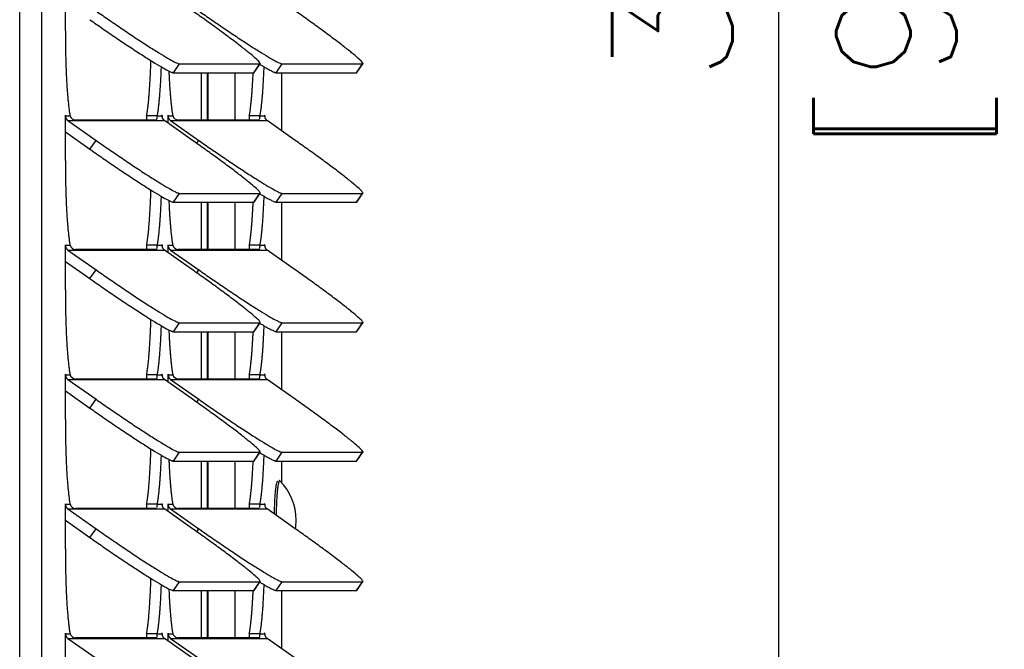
# Model space of a CAD drawing. Header units: inches. Extents: x -1 to 108, y 3 to 86.
# Tile 6 of 17: x 36.14 to 41.47, y 54 to 57.41. Entities that reach past the tile are written whole.
import ezdxf

# ---------------------------------------------------------------- set-up
doc = ezdxf.new("R2010")
doc.units = ezdxf.units.IN
doc.header["$LTSCALE"] = 12
doc.header["$MEASUREMENT"] = 0
doc.header["$PDSIZE"] = -1
doc.linetypes.add('SLD-Solid', pattern=[0])
doc.layers.add('DIMENSIONS', color=140, linetype='SLD-Solid', lineweight=25)
doc.layers.add('DIMENSIONS @ 1', color=140, linetype='SLD-Solid', lineweight=25)
doc.styles.add('ROMANS', font='romans.shx')
doc.dimstyles.new('FSTD1', dxfattribs={"dimtxt": 0.65, "dimasz": 0.7, "dimexe": 0.5, "dimexo": 0.5, "dimgap": 0.25, "dimtad": 1, "dimzin": 9, "dimdsep": 46, "dimtxsty": 'ROMANS', "dimcen": 0, "dimadec": 0, "dimazin": 0, "dimtfac": 1, "dimtmove": 0, "dimatfit": 3, "dimfxl": 0, "dimtolj": 1, "dimarcsym": 0})

# ---------------------------------------------------------------- blocks, each defined once
blk = doc.blocks.new('*D92')
at = {"layer": 'Defpoints', "color": 0}
for p in [(37.449, 76.3215), (37.5661, 40.3213), (40.2496, 40.3213)]:
    blk.add_point(p, dxfattribs=at)
at = {"layer": 'DIMENSIONS', "color": 0, "lineweight": -2}
for p, q in [((37.949, 76.3215), (40.7496, 76.3215)), ((40.2496, 75.6215), (40.2496, 41.0213)), ((38.0661, 40.3213), (40.7496, 40.3213))]:
    blk.add_line(p, q, dxfattribs=at)
at = {"layer": 'DIMENSIONS', "color": 0}
for points in [[(40.1329, 75.6215), (40.3663, 75.6215), (40.2496, 76.3215)], [(40.1329, 41.0213), (40.3663, 41.0213), (40.2496, 40.3213)]]:
    blk.add_solid(points, dxfattribs=at)
at = {"layer": 'DIMENSIONS', "color": 0, "char_height": 0.65, "attachment_point": 5, "rotation": 90, "style": 'ROMANS'}
for s, insert in [('\\A1;[914.4]', (40.9948, 58.3214)), ('\\A1;36.00', (39.6746, 58.3214))]:
    blk.add_mtext(s, dxfattribs=dict(at, insert=insert))

msp = doc.modelspace()

# ---------------------------------------------------------------- linework, layer by layer
for p, q in [((36.1443, 40.3213), (36.1443, 72.9083)), ((36.2639, 40.3213), (36.2639, 72.9083)), ((36.3913, 57.3461), (36.3913, 57.5871)), ((36.9758, 57.1202), (37.009, 57.1678)), ((37.009, 57.1678), (37.4437, 57.1678)), ((37.4106, 57.1202), (37.4437, 57.1678)), ((37.4126, 57.121), (37.4458, 57.1685)), ((37.5315, 57.1202), (37.5646, 57.1678)), ((37.5646, 57.1678), (37.9993, 57.1678)), ((37.9662, 57.1202), (37.9993, 57.1678)), ((37.9683, 57.121), (38.0014, 57.1685)), ((36.9758, 57.1202), (37.4106, 57.1202)), ((37.1276, 56.8641), (37.1276, 57.1202)), ((37.1587, 57.1202), (37.1587, 56.8641)), ((37.1621, 57.1202), (37.1621, 56.8641)), ((37.3087, 57.1202), (37.3087, 56.8641)), ((37.5315, 57.1202), (37.9662, 57.1202)), ((37.5631, 56.805), (37.5631, 57.1202)), ((36.3913, 56.8871), (36.3918, 56.8871)), ((36.3913, 56.6461), (36.3913, 56.8871)), ((36.3918, 56.8871), (36.4168, 56.8871)), ((36.8887, 56.8871), (36.8309, 56.8871)), ((36.8887, 56.8871), (36.9137, 56.8871)), ((36.9137, 56.8871), (36.9142, 56.8871)), ((36.9142, 56.8871), (36.9142, 56.8814)), ((36.9469, 56.8871), (36.9474, 56.8871)), ((36.9469, 56.8476), (36.9469, 56.8871)), ((36.9474, 56.8871), (36.9725, 56.8871)), ((37.4443, 56.8871), (37.3865, 56.8871)), ((37.4443, 56.8871), (37.4693, 56.8871)), ((37.4693, 56.8871), (37.4699, 56.8871)), ((37.4699, 56.8871), (37.4699, 56.8814)), ((36.405, 56.8617), (36.5574, 56.7545)), ((36.405, 56.8617), (36.9269, 56.8617)), ((36.8802, 56.8641), (36.4455, 56.8641)), ((37.0793, 56.7545), (36.9269, 56.8617)), ((36.9606, 56.8617), (37.113, 56.7545)), ((36.9606, 56.8617), (37.4825, 56.8617)), ((37.4358, 56.8641), (37.0011, 56.8641)), ((37.6349, 56.7545), (37.4825, 56.8617)), ((36.3913, 56.8005), (36.5242, 56.707)), ((36.5242, 56.707), (36.5574, 56.7545)), ((37.1019, 56.7386), (37.113, 56.7545)), ((36.9758, 56.4202), (37.009, 56.4678)), ((37.009, 56.4678), (37.4437, 56.4678)), ((37.4106, 56.4202), (37.4437, 56.4678)), ((37.4126, 56.421), (37.4458, 56.4685)), ((37.5315, 56.4202), (37.5646, 56.4678)), ((37.5646, 56.4678), (37.9993, 56.4678)), ((37.9662, 56.4202), (37.9993, 56.4678)), ((37.9683, 56.421), (38.0014, 56.4685)), ((36.9758, 56.4202), (37.4106, 56.4202)), ((37.1276, 56.1641), (37.1276, 56.4202)), ((37.1587, 56.4202), (37.1587, 56.1641)), ((37.1621, 56.4202), (37.1621, 56.1641)), ((37.3087, 56.4202), (37.3087, 56.1641)), ((37.5315, 56.4202), (37.9662, 56.4202)), ((37.5631, 56.105), (37.5631, 56.4202)), ((36.3913, 56.1871), (36.3918, 56.1871)), ((36.3913, 55.9461), (36.3913, 56.1871)), ((36.3918, 56.1871), (36.4168, 56.1871)), ((36.405, 56.1617), (36.5574, 56.0545)), ((36.405, 56.1617), (36.9269, 56.1617)), ((36.8802, 56.1641), (36.4455, 56.1641)), ((36.8887, 56.1871), (36.8309, 56.1871)), ((36.8887, 56.1871), (36.9137, 56.1871)), ((36.9137, 56.1871), (36.9142, 56.1871)), ((36.9142, 56.1871), (36.9142, 56.1814)), ((37.0793, 56.0545), (36.9269, 56.1617)), ((36.9469, 56.1871), (36.9474, 56.1871)), ((36.9469, 56.1476), (36.9469, 56.1871)), ((36.9474, 56.1871), (36.9725, 56.1871)), ((36.9606, 56.1617), (37.113, 56.0545)), ((36.9606, 56.1617), (37.4825, 56.1617)), ((37.4358, 56.1641), (37.0011, 56.1641)), ((37.4443, 56.1871), (37.3865, 56.1871)), ((37.4443, 56.1871), (37.4693, 56.1871)), ((37.4693, 56.1871), (37.4699, 56.1871)), ((37.4699, 56.1871), (37.4699, 56.1814)), ((37.6349, 56.0545), (37.4825, 56.1617)), ((36.3913, 56.1005), (36.5242, 56.007)), ((36.5242, 56.007), (36.5574, 56.0545)), ((37.1019, 56.0386), (37.113, 56.0545)), ((36.9758, 55.7202), (37.009, 55.7678)), ((37.009, 55.7678), (37.4437, 55.7678)), ((37.4106, 55.7202), (37.4437, 55.7678)), ((37.4126, 55.721), (37.4458, 55.7685)), ((37.5315, 55.7202), (37.5646, 55.7678)), ((37.5646, 55.7678), (37.9993, 55.7678)), ((37.9662, 55.7202), (37.9993, 55.7678)), ((37.9683, 55.721), (38.0014, 55.7685)), ((36.9758, 55.7202), (37.4106, 55.7202)), ((37.1276, 55.4641), (37.1276, 55.7202)), ((37.1587, 55.7202), (37.1587, 55.4641)), ((37.1621, 55.7202), (37.1621, 55.4641)), ((37.3087, 55.7202), (37.3087, 55.4641)), ((37.5315, 55.7202), (37.9662, 55.7202)), ((37.5631, 55.405), (37.5631, 55.7202)), ((36.3913, 55.4871), (36.3918, 55.4871)), ((36.3913, 55.2461), (36.3913, 55.4871)), ((36.3918, 55.4871), (36.4168, 55.4871)), ((36.405, 55.4617), (36.5574, 55.3545)), ((36.405, 55.4617), (36.9269, 55.4617)), ((36.8802, 55.4641), (36.4455, 55.4641)), ((36.8887, 55.4871), (36.8309, 55.4871)), ((36.8887, 55.4871), (36.9137, 55.4871)), ((36.9137, 55.4871), (36.9142, 55.4871)), ((36.9142, 55.4871), (36.9142, 55.4814)), ((37.0793, 55.3545), (36.9269, 55.4617)), ((36.9469, 55.4871), (36.9474, 55.4871)), ((36.9469, 55.4476), (36.9469, 55.4871)), ((36.9474, 55.4871), (36.9725, 55.4871)), ((36.9606, 55.4617), (37.113, 55.3545)), ((36.9606, 55.4617), (37.4825, 55.4617)), ((37.4358, 55.4641), (37.0011, 55.4641)), ((37.4443, 55.4871), (37.3865, 55.4871)), ((37.4443, 55.4871), (37.4693, 55.4871)), ((37.4693, 55.4871), (37.4699, 55.4871)), ((37.4699, 55.4871), (37.4699, 55.4814)), ((37.6349, 55.3545), (37.4825, 55.4617)), ((36.3913, 55.4005), (36.5242, 55.307)), ((36.5242, 55.307), (36.5574, 55.3545)), ((37.1019, 55.3386), (37.113, 55.3545)), ((36.9758, 55.0202), (37.009, 55.0678)), ((37.009, 55.0678), (37.4437, 55.0678)), ((37.4106, 55.0202), (37.4437, 55.0678)), ((37.4126, 55.021), (37.4458, 55.0685)), ((37.5315, 55.0202), (37.5646, 55.0678)), ((37.5646, 55.0678), (37.9993, 55.0678)), ((37.9662, 55.0202), (37.9993, 55.0678)), ((37.9683, 55.021), (38.0014, 55.0685)), ((36.9758, 55.0202), (37.4106, 55.0202)), ((37.1276, 54.7641), (37.1276, 55.0202)), ((37.1587, 55.0202), (37.1587, 54.7641)), ((37.1621, 55.0202), (37.1621, 54.7641)), ((37.3087, 55.0202), (37.3087, 54.7641)), ((37.5315, 55.0202), (37.9662, 55.0202)), ((37.5631, 54.9018), (37.5631, 55.0202)), ((36.3913, 54.7871), (36.3918, 54.7871)), ((36.3913, 54.5461), (36.3913, 54.7871)), ((36.3918, 54.7871), (36.4168, 54.7871)), ((36.405, 54.7617), (36.5574, 54.6545)), ((36.405, 54.7617), (36.9269, 54.7617)), ((36.8802, 54.7641), (36.4455, 54.7641)), ((36.8887, 54.7871), (36.8309, 54.7871)), ((36.8887, 54.7871), (36.9137, 54.7871)), ((36.9137, 54.7871), (36.9142, 54.7871)), ((36.9142, 54.7871), (36.9142, 54.7814)), ((37.0793, 54.6545), (36.9269, 54.7617)), ((36.9469, 54.7871), (36.9474, 54.7871)), ((36.9469, 54.7476), (36.9469, 54.7871)), ((36.9474, 54.7871), (36.9725, 54.7871)), ((36.9606, 54.7617), (37.113, 54.6545)), ((36.9606, 54.7617), (37.4825, 54.7617)), ((37.4358, 54.7641), (37.0011, 54.7641)), ((37.4443, 54.7871), (37.3865, 54.7871)), ((37.4443, 54.7871), (37.4693, 54.7871)), ((37.4693, 54.7871), (37.4699, 54.7871)), ((37.4699, 54.7871), (37.4699, 54.7814)), ((37.6349, 54.6545), (37.4825, 54.7617)), ((36.3913, 54.7005), (36.5242, 54.607)), ((36.5242, 54.607), (36.5574, 54.6545)), ((37.1019, 54.6386), (37.113, 54.6545)), ((36.9758, 54.3202), (37.009, 54.3678)), ((37.009, 54.3678), (37.4437, 54.3678)), ((37.4106, 54.3202), (37.4437, 54.3678)), ((37.4126, 54.321), (37.4458, 54.3685)), ((37.5315, 54.3202), (37.5646, 54.3678)), ((37.5646, 54.3678), (37.9993, 54.3678)), ((37.9662, 54.3202), (37.9993, 54.3678)), ((37.9683, 54.321), (38.0014, 54.3685)), ((36.9758, 54.3202), (37.4106, 54.3202)), ((37.1276, 54.0641), (37.1276, 54.3202)), ((37.1587, 54.3202), (37.1587, 54.0641)), ((37.1621, 54.3202), (37.1621, 54.0641)), ((37.3087, 54.3202), (37.3087, 54.0641)), ((37.5315, 54.3202), (37.9662, 54.3202)), ((37.5631, 54.005), (37.5631, 54.3202)), ((36.3913, 54.0871), (36.3918, 54.0871)), ((36.3913, 53.8461), (36.3913, 54.0871)), ((36.3918, 54.0871), (36.4168, 54.0871)), ((36.8802, 54.0641), (36.4455, 54.0641)), ((36.8887, 54.0871), (36.8309, 54.0871)), ((36.8887, 54.0871), (36.9137, 54.0871)), ((36.9137, 54.0871), (36.9142, 54.0871)), ((36.9142, 54.0871), (36.9142, 54.0814)), ((36.9469, 54.0871), (36.9474, 54.0871)), ((36.9469, 54.0476), (36.9469, 54.0871)), ((36.9474, 54.0871), (36.9725, 54.0871)), ((37.4358, 54.0641), (37.0011, 54.0641)), ((37.4443, 54.0871), (37.3865, 54.0871)), ((37.4443, 54.0871), (37.4693, 54.0871)), ((37.4693, 54.0871), (37.4699, 54.0871)), ((37.4699, 54.0871), (37.4699, 54.0814)), ((36.405, 54.0617), (36.5574, 53.9545)), ((36.405, 54.0617), (36.9269, 54.0617)), ((37.0793, 53.9545), (36.9269, 54.0617)), ((36.9606, 54.0617), (37.113, 53.9545)), ((36.9606, 54.0617), (37.4825, 54.0617)), ((37.6349, 53.9545), (37.4825, 54.0617))]:
    msp.add_line(p, q)
for centre, radius, start, end in [((36.4503, 56.8995), 0.0357, 200.4254, 262.2585), ((37.0059, 56.8995), 0.0357, 200.4254, 262.2585), ((36.4503, 56.1995), 0.0357, 200.4254, 262.2585), ((37.0059, 56.1995), 0.0357, 200.4254, 262.2585), ((36.4503, 55.4995), 0.0357, 200.4254, 262.2585), ((37.0059, 55.4995), 0.0357, 200.4254, 262.2585), ((37.3364, 54.7005), 0.3031, 0, 44.7355), ((36.4503, 54.7995), 0.0357, 200.4254, 262.2585), ((37.0059, 54.7995), 0.0357, 200.4254, 262.2585), ((37.3364, 54.7005), 0.3031, 351.1306, 0), ((36.4503, 54.0995), 0.0357, 200.4254, 262.2585), ((37.0059, 54.0995), 0.0357, 200.4254, 262.2585)]:
    msp.add_arc(centre, radius, start, end)
for points, weights in [([(36.5574, 57.4545), (36.9654, 57.1678), (37.009, 57.1678)], [1, 0.707106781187, 1]), ([(37.4437, 57.1678), (37.4873, 57.1678), (37.0793, 57.4545)], [1, 0.707106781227, 1]), ([(37.113, 57.4545), (37.521, 57.1678), (37.5646, 57.1678)], [1, 0.707106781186, 1]), ([(37.9993, 57.1678), (38.0429, 57.1678), (37.6349, 57.4545)], [1, 0.707106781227, 1]), ([(36.5242, 57.407), (36.9323, 57.1202), (36.9758, 57.1202)], [1, 0.707106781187, 1]), ([(36.3913, 57.3461), (36.3913, 57.023), (36.4168, 56.8871)], [1, 0.842877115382, 1]), ([(36.8309, 56.8871), (36.8482, 56.979), (36.8542, 57.1862)], [1, 0.918121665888, 1]), ([(36.8887, 56.8871), (36.9043, 56.97), (36.9109, 57.1519)], [1, 0.931850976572, 1]), ([(37.4437, 57.1655), (37.5187, 57.1202), (37.5315, 57.1202)], [1, 0.959786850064, 1]), ([(37.4443, 56.8871), (37.4599, 56.97), (37.4665, 57.1519)], [1, 0.931850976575, 1]), ([(36.9512, 57.1298), (36.958, 56.9642), (36.9725, 56.8871)], [1, 0.940273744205, 1]), ([(37.3865, 56.8871), (37.4005, 56.9616), (37.4074, 57.1202)], [1, 0.943783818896, 1]), ([(37.4106, 57.1202), (37.4121, 57.1202), (37.4126, 57.121)], [1, 0.999360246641, 1]), ([(37.9662, 57.1202), (37.9677, 57.1202), (37.9683, 57.121)], [1, 0.999360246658, 1]), ([(36.3918, 56.8871), (36.3918, 56.8709), (36.405, 56.8617)], [1, 0.887010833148, 1]), ([(36.9137, 56.8871), (36.9137, 56.8709), (36.9269, 56.8617)], [1, 0.887010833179, 1]), ([(36.9474, 56.8871), (36.9474, 56.8709), (36.9606, 56.8617)], [1, 0.887010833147, 1]), ([(37.4693, 56.8871), (37.4693, 56.8709), (37.4825, 56.8617)], [1, 0.88701083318, 1]), ([(36.5574, 56.7545), (36.9654, 56.4678), (37.009, 56.4678)], [1, 0.707106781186, 1]), ([(37.4437, 56.4678), (37.4873, 56.4678), (37.0793, 56.7545)], [1, 0.707106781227, 1]), ([(37.113, 56.7545), (37.521, 56.4678), (37.5646, 56.4678)], [1, 0.707106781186, 1]), ([(37.9993, 56.4678), (38.0429, 56.4678), (37.6349, 56.7545)], [1, 0.707106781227, 1]), ([(36.5242, 56.707), (36.9323, 56.4202), (36.9758, 56.4202)], [1, 0.707106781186, 1]), ([(36.3913, 56.6461), (36.3913, 56.323), (36.4168, 56.1871)], [1, 0.842877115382, 1]), ([(36.8309, 56.1871), (36.8482, 56.279), (36.8542, 56.4862)], [1, 0.918121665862, 1]), ([(37.4437, 56.4655), (37.5187, 56.4202), (37.5315, 56.4202)], [1, 0.959786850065, 1]), ([(36.8887, 56.1871), (36.9043, 56.27), (36.9109, 56.4519)], [1, 0.931850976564, 1]), ([(36.9512, 56.4298), (36.958, 56.2642), (36.9725, 56.1871)], [1, 0.940273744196, 1]), ([(37.3865, 56.1871), (37.4005, 56.2616), (37.4074, 56.4202)], [1, 0.943783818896, 1]), ([(37.4106, 56.4202), (37.4121, 56.4202), (37.4126, 56.421)], [1, 0.999360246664, 1]), ([(37.4443, 56.1871), (37.4599, 56.27), (37.4665, 56.4519)], [1, 0.931850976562, 1]), ([(37.9662, 56.4202), (37.9677, 56.4202), (37.9683, 56.421)], [1, 0.999360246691, 1]), ([(36.3918, 56.1871), (36.3918, 56.1709), (36.405, 56.1617)], [1, 0.887010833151, 1]), ([(36.9137, 56.1871), (36.9137, 56.1709), (36.9269, 56.1617)], [1, 0.887010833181, 1]), ([(36.9474, 56.1871), (36.9474, 56.1709), (36.9606, 56.1617)], [1, 0.887010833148, 1]), ([(37.4693, 56.1871), (37.4693, 56.1709), (37.4825, 56.1617)], [1, 0.887010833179, 1]), ([(36.5574, 56.0545), (36.9654, 55.7678), (37.009, 55.7678)], [1, 0.707106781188, 1]), ([(37.4437, 55.7678), (37.4873, 55.7678), (37.0793, 56.0545)], [1, 0.707106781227, 1]), ([(37.113, 56.0545), (37.521, 55.7678), (37.5646, 55.7678)], [1, 0.707106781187, 1]), ([(37.9993, 55.7678), (38.0429, 55.7678), (37.6349, 56.0545)], [1, 0.707106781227, 1]), ([(36.5242, 56.007), (36.9323, 55.7202), (36.9758, 55.7202)], [1, 0.707106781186, 1]), ([(36.3913, 55.9461), (36.3913, 55.623), (36.4168, 55.4871)], [1, 0.842877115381, 1]), ([(36.8309, 55.4871), (36.8482, 55.579), (36.8542, 55.7862)], [1, 0.918121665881, 1]), ([(36.8887, 55.4871), (36.9043, 55.57), (36.9109, 55.7519)], [1, 0.931850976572, 1]), ([(36.9512, 55.7298), (36.958, 55.5642), (36.9725, 55.4871)], [1, 0.940273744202, 1]), ([(37.3865, 55.4871), (37.4005, 55.5616), (37.4074, 55.7202)], [1, 0.943783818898, 1]), ([(37.4106, 55.7202), (37.4121, 55.7202), (37.4126, 55.721)], [1, 0.999360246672, 1]), ([(37.4437, 55.7655), (37.5187, 55.7202), (37.5315, 55.7202)], [1, 0.959786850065, 1]), ([(37.4443, 55.4871), (37.4599, 55.57), (37.4665, 55.7519)], [1, 0.931850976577, 1]), ([(37.9662, 55.7202), (37.9677, 55.7202), (37.9683, 55.721)], [1, 0.999360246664, 1]), ([(36.3918, 55.4871), (36.3918, 55.4709), (36.405, 55.4617)], [1, 0.887010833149, 1]), ([(36.9137, 55.4871), (36.9137, 55.4709), (36.9269, 55.4617)], [1, 0.887010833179, 1]), ([(36.9474, 55.4871), (36.9474, 55.4709), (36.9606, 55.4617)], [1, 0.887010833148, 1]), ([(37.4693, 55.4871), (37.4693, 55.4709), (37.4825, 55.4617)], [1, 0.887010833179, 1]), ([(36.5574, 55.3545), (36.9654, 55.0678), (37.009, 55.0678)], [1, 0.707106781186, 1]), ([(37.4437, 55.0678), (37.4873, 55.0678), (37.0793, 55.3545)], [1, 0.707106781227, 1]), ([(37.113, 55.3545), (37.521, 55.0678), (37.5646, 55.0678)], [1, 0.707106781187, 1]), ([(37.9993, 55.0678), (38.0429, 55.0678), (37.6349, 55.3545)], [1, 0.707106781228, 1]), ([(36.5242, 55.307), (36.9323, 55.0202), (36.9758, 55.0202)], [1, 0.707106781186, 1]), ([(36.3913, 55.2461), (36.3913, 54.923), (36.4168, 54.7871)], [1, 0.842877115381, 1]), ([(36.8309, 54.7871), (36.8482, 54.879), (36.8542, 55.0862)], [1, 0.918121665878, 1]), ([(36.8887, 54.7871), (36.9043, 54.87), (36.9109, 55.0519)], [1, 0.931850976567, 1]), ([(36.9512, 55.0298), (36.958, 54.8642), (36.9725, 54.7871)], [1, 0.940273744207, 1]), ([(37.4106, 55.0202), (37.4121, 55.0202), (37.4126, 55.021)], [1, 0.999360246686, 1]), ([(37.4437, 55.0655), (37.5187, 55.0202), (37.5315, 55.0202)], [1, 0.959786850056, 1]), ([(37.4443, 54.7871), (37.4599, 54.87), (37.4665, 55.0519)], [1, 0.931850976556, 1]), ([(37.9662, 55.0202), (37.9677, 55.0202), (37.9683, 55.021)], [1, 0.999360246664, 1]), ([(37.3865, 54.7871), (37.4005, 54.8616), (37.4074, 55.0202)], [1, 0.943783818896, 1]), ([(37.5518, 54.9139), (37.5498, 54.9159), (37.5478, 54.913)], [1, 0.99430323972, 1]), ([(37.5381, 54.9098), (37.5232, 54.9031), (37.5208, 54.7347)], [1, 0.775295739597, 1]), ([(37.5478, 54.913), (37.5334, 54.8921), (37.5316, 54.7271)], [1, 0.789851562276, 1]), ([(36.3918, 54.7871), (36.3918, 54.7709), (36.405, 54.7617)], [1, 0.887010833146, 1]), ([(36.9137, 54.7871), (36.9137, 54.7709), (36.9269, 54.7617)], [1, 0.887010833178, 1]), ([(36.9474, 54.7871), (36.9474, 54.7709), (36.9606, 54.7617)], [1, 0.887010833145, 1]), ([(37.4693, 54.7871), (37.4693, 54.7709), (37.4825, 54.7617)], [1, 0.887010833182, 1]), ([(36.5574, 54.6545), (36.9654, 54.3678), (37.009, 54.3678)], [1, 0.707106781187, 1]), ([(37.4437, 54.3678), (37.4873, 54.3678), (37.0793, 54.6545)], [1, 0.707106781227, 1]), ([(37.113, 54.6545), (37.521, 54.3678), (37.5646, 54.3678)], [1, 0.707106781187, 1]), ([(37.9993, 54.3678), (38.0429, 54.3678), (37.6349, 54.6545)], [1, 0.707106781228, 1]), ([(36.5242, 54.607), (36.9323, 54.3202), (36.9758, 54.3202)], [1, 0.707106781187, 1]), ([(36.3913, 54.5461), (36.3913, 54.223), (36.4168, 54.0871)], [1, 0.842877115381, 1]), ([(36.8309, 54.0871), (36.8482, 54.179), (36.8542, 54.3862)], [1, 0.918121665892, 1]), ([(36.8887, 54.0871), (36.9043, 54.17), (36.9109, 54.3519)], [1, 0.931850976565, 1]), ([(36.9512, 54.3298), (36.958, 54.1642), (36.9725, 54.0871)], [1, 0.94027374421, 1]), ([(37.4437, 54.3655), (37.5187, 54.3202), (37.5315, 54.3202)], [1, 0.959786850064, 1]), ([(37.4443, 54.0871), (37.4599, 54.17), (37.4665, 54.3519)], [1, 0.931850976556, 1]), ([(37.3865, 54.0871), (37.4005, 54.1616), (37.4074, 54.3202)], [1, 0.943783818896, 1]), ([(37.4106, 54.3202), (37.4121, 54.3202), (37.4126, 54.321)], [1, 0.999360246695, 1]), ([(37.9662, 54.3202), (37.9677, 54.3202), (37.9683, 54.321)], [1, 0.999360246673, 1]), ([(36.3918, 54.0871), (36.3918, 54.0709), (36.405, 54.0617)], [1, 0.88701083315, 1]), ([(36.9137, 54.0871), (36.9137, 54.0709), (36.9269, 54.0617)], [1, 0.887010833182, 1]), ([(36.9474, 54.0871), (36.9474, 54.0709), (36.9606, 54.0617)], [1, 0.887010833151, 1]), ([(37.4693, 54.0871), (37.4693, 54.0709), (37.4825, 54.0617)], [1, 0.887010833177, 1])]:
    msp.add_rational_spline(points, weights, degree=2)
for points, weights in [([(36.3918, 56.8871), (36.3918, 56.8901), (36.3916, 56.8901), (36.3913, 56.8901), (36.3913, 56.8871)], [1, 0.707106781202, 1, 0.707106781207, 1]), ([(36.9142, 56.8871), (36.9142, 56.8901), (36.914, 56.8901), (36.9137, 56.8901), (36.9137, 56.8871)], [1, 0.707106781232, 1, 0.707106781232, 1]), ([(36.9474, 56.8871), (36.9474, 56.8901), (36.9472, 56.8901), (36.9469, 56.8901), (36.9469, 56.8871)], [1, 0.707106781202, 1, 0.707106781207, 1]), ([(37.4699, 56.8871), (37.4699, 56.8901), (37.4696, 56.8901), (37.4693, 56.8901), (37.4693, 56.8871)], [1, 0.707106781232, 1, 0.707106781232, 1]), ([(36.3918, 56.1871), (36.3918, 56.1901), (36.3916, 56.1901), (36.3913, 56.1901), (36.3913, 56.1871)], [1, 0.707106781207, 1, 0.707106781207, 1]), ([(36.9142, 56.1871), (36.9142, 56.1901), (36.914, 56.1901), (36.9137, 56.1901), (36.9137, 56.1871)], [1, 0.707106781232, 1, 0.707106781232, 1]), ([(36.9474, 56.1871), (36.9474, 56.1901), (36.9472, 56.1901), (36.9469, 56.1901), (36.9469, 56.1871)], [1, 0.707106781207, 1, 0.707106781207, 1]), ([(37.4699, 56.1871), (37.4699, 56.1901), (37.4696, 56.1901), (37.4693, 56.1901), (37.4693, 56.1871)], [1, 0.707106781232, 1, 0.707106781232, 1]), ([(36.3918, 55.4871), (36.3918, 55.4901), (36.3916, 55.4901), (36.3913, 55.4901), (36.3913, 55.4871)], [1, 0.707106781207, 1, 0.707106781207, 1]), ([(36.9142, 55.4871), (36.9142, 55.4901), (36.914, 55.4901), (36.9137, 55.4901), (36.9137, 55.4871)], [1, 0.707106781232, 1, 0.707106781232, 1]), ([(36.9474, 55.4871), (36.9474, 55.4901), (36.9472, 55.4901), (36.9469, 55.4901), (36.9469, 55.4871)], [1, 0.707106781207, 1, 0.707106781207, 1]), ([(37.4699, 55.4871), (37.4699, 55.4901), (37.4696, 55.4901), (37.4693, 55.4901), (37.4693, 55.4871)], [1, 0.707106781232, 1, 0.707106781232, 1]), ([(36.3918, 54.7871), (36.3918, 54.7901), (36.3916, 54.7901), (36.3913, 54.7901), (36.3913, 54.7871)], [1, 0.707106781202, 1, 0.707106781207, 1]), ([(36.9142, 54.7871), (36.9142, 54.7901), (36.914, 54.7901), (36.9137, 54.7901), (36.9137, 54.7871)], [1, 0.707106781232, 1, 0.707106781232, 1]), ([(36.9474, 54.7871), (36.9474, 54.7901), (36.9472, 54.7901), (36.9469, 54.7901), (36.9469, 54.7871)], [1, 0.707106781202, 1, 0.707106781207, 1]), ([(37.4699, 54.7871), (37.4699, 54.7901), (37.4696, 54.7901), (37.4693, 54.7901), (37.4693, 54.7871)], [1, 0.707106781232, 1, 0.707106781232, 1]), ([(36.3918, 54.0871), (36.3918, 54.0901), (36.3916, 54.0901), (36.3913, 54.0901), (36.3913, 54.0871)], [1, 0.707106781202, 1, 0.707106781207, 1]), ([(36.9142, 54.0871), (36.9142, 54.0901), (36.914, 54.0901), (36.9137, 54.0901), (36.9137, 54.0871)], [1, 0.707106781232, 1, 0.707106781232, 1]), ([(36.9474, 54.0871), (36.9474, 54.0901), (36.9472, 54.0901), (36.9469, 54.0901), (36.9469, 54.0871)], [1, 0.707106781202, 1, 0.707106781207, 1]), ([(37.4699, 54.0871), (37.4699, 54.0901), (37.4696, 54.0901), (37.4693, 54.0901), (37.4693, 54.0871)], [1, 0.707106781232, 1, 0.707106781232, 1])]:
    msp.add_rational_spline(points, weights, degree=2, knots=[0, 0, 0, 0.5, 0.5, 1, 1, 1])
for points in [[(36.8309, 56.8871), (36.8299, 56.8782), (36.8301, 56.8702), (36.831, 56.8632)], [(37.3865, 56.8871), (37.3855, 56.8782), (37.3857, 56.8702), (37.3866, 56.8632)], [(36.8309, 56.1871), (36.8299, 56.1782), (36.8301, 56.1702), (36.831, 56.1632)], [(37.3865, 56.1871), (37.3855, 56.1782), (37.3857, 56.1702), (37.3866, 56.1632)], [(36.8309, 55.4871), (36.8299, 55.4782), (36.8301, 55.4702), (36.831, 55.4632)], [(37.3865, 55.4871), (37.3855, 55.4782), (37.3857, 55.4702), (37.3866, 55.4632)], [(36.8309, 54.7871), (36.8299, 54.7782), (36.8301, 54.7702), (36.831, 54.7632)], [(37.3865, 54.7871), (37.3855, 54.7782), (37.3857, 54.7702), (37.3866, 54.7632)], [(36.8309, 54.0871), (36.8299, 54.0782), (36.8301, 54.0702), (36.831, 54.0632)], [(37.3865, 54.0871), (37.3855, 54.0782), (37.3857, 54.0702), (37.3866, 54.0632)]]:
    msp.add_open_spline(points, degree=3)
for points, knots in [([(36.8887, 56.8871), (36.8884, 56.886), (36.8877, 56.8839), (36.887, 56.8811), (36.8866, 56.8784), (36.8862, 56.8761), (36.886, 56.8739), (36.8858, 56.872), (36.8856, 56.8704), (36.8855, 56.8694), (36.8854, 56.869)], [0, 0, 0, 0, 0.0600354, 0.1205385, 0.1814811, 0.2428348, 0.3045705, 0.3666581, 0.4290671, 0.4917669, 0.4917669, 0.4917669, 0.4917669]), ([(37.4443, 56.8871), (37.444, 56.886), (37.4433, 56.8839), (37.4427, 56.8811), (37.4422, 56.8784), (37.4418, 56.8761), (37.4416, 56.8739), (37.4414, 56.872), (37.4412, 56.8704), (37.4411, 56.8694), (37.441, 56.869)], [0, 0, 0, 0, 0.0600354, 0.1205385, 0.1814811, 0.2428348, 0.3045705, 0.3666581, 0.4290671, 0.4917669, 0.4917669, 0.4917669, 0.4917669]), ([(36.8847, 56.8664), (36.8844, 56.866), (36.8838, 56.8651), (36.8824, 56.8643), (36.881, 56.8642), (36.8802, 56.8641)], [0.6416993, 0.6416993, 0.6416993, 0.6416993, 0.7448353, 0.8722861, 1, 1, 1, 1]), ([(37.4403, 56.8664), (37.44, 56.866), (37.4394, 56.8651), (37.438, 56.8643), (37.4366, 56.8642), (37.4358, 56.8641)], [0.6416993, 0.6416993, 0.6416993, 0.6416993, 0.7448353, 0.8722861, 1, 1, 1, 1]), ([(36.8847, 56.1664), (36.8844, 56.166), (36.8838, 56.1651), (36.8824, 56.1643), (36.881, 56.1642), (36.8802, 56.1641)], [0.6416993, 0.6416993, 0.6416993, 0.6416993, 0.7448353, 0.8722861, 1, 1, 1, 1]), ([(36.8887, 56.1871), (36.8884, 56.186), (36.8877, 56.1839), (36.887, 56.1811), (36.8866, 56.1784), (36.8862, 56.1761), (36.886, 56.1739), (36.8858, 56.172), (36.8856, 56.1704), (36.8855, 56.1694), (36.8854, 56.169)], [0, 0, 0, 0, 0.0600354, 0.1205385, 0.1814811, 0.2428348, 0.3045705, 0.3666581, 0.4290671, 0.4917669, 0.4917669, 0.4917669, 0.4917669]), ([(37.4403, 56.1664), (37.44, 56.166), (37.4394, 56.1651), (37.438, 56.1643), (37.4366, 56.1642), (37.4358, 56.1641)], [0.6416993, 0.6416993, 0.6416993, 0.6416993, 0.7448353, 0.8722861, 1, 1, 1, 1]), ([(37.4443, 56.1871), (37.444, 56.186), (37.4433, 56.1839), (37.4427, 56.1811), (37.4422, 56.1784), (37.4418, 56.1761), (37.4416, 56.1739), (37.4414, 56.172), (37.4412, 56.1704), (37.4411, 56.1694), (37.441, 56.169)], [0, 0, 0, 0, 0.0600354, 0.1205385, 0.1814811, 0.2428348, 0.3045705, 0.3666581, 0.4290671, 0.4917669, 0.4917669, 0.4917669, 0.4917669]), ([(36.8847, 55.4664), (36.8844, 55.466), (36.8838, 55.4651), (36.8824, 55.4643), (36.881, 55.4642), (36.8802, 55.4641)], [0.6416993, 0.6416993, 0.6416993, 0.6416993, 0.7448353, 0.8722861, 1, 1, 1, 1]), ([(36.8887, 55.4871), (36.8884, 55.486), (36.8877, 55.4839), (36.887, 55.4811), (36.8866, 55.4784), (36.8862, 55.4761), (36.886, 55.4739), (36.8858, 55.472), (36.8856, 55.4704), (36.8855, 55.4694), (36.8854, 55.469)], [0, 0, 0, 0, 0.0600354, 0.1205385, 0.1814811, 0.2428348, 0.3045705, 0.3666581, 0.4290671, 0.4917669, 0.4917669, 0.4917669, 0.4917669]), ([(37.4403, 55.4664), (37.44, 55.466), (37.4394, 55.4651), (37.438, 55.4643), (37.4366, 55.4642), (37.4358, 55.4641)], [0.6416993, 0.6416993, 0.6416993, 0.6416993, 0.7448353, 0.8722861, 1, 1, 1, 1]), ([(37.4443, 55.4871), (37.444, 55.486), (37.4433, 55.4839), (37.4427, 55.4811), (37.4422, 55.4784), (37.4418, 55.4761), (37.4416, 55.4739), (37.4414, 55.472), (37.4412, 55.4704), (37.4411, 55.4694), (37.441, 55.469)], [0, 0, 0, 0, 0.0600354, 0.1205385, 0.1814811, 0.2428348, 0.3045705, 0.3666581, 0.4290671, 0.4917669, 0.4917669, 0.4917669, 0.4917669]), ([(36.8847, 54.7664), (36.8844, 54.766), (36.8838, 54.7651), (36.8824, 54.7643), (36.881, 54.7642), (36.8802, 54.7641)], [0.6416993, 0.6416993, 0.6416993, 0.6416993, 0.7448353, 0.8722861, 1, 1, 1, 1]), ([(36.8887, 54.7871), (36.8884, 54.786), (36.8877, 54.7839), (36.887, 54.7811), (36.8866, 54.7784), (36.8862, 54.7761), (36.886, 54.7739), (36.8858, 54.772), (36.8856, 54.7704), (36.8855, 54.7694), (36.8854, 54.769)], [0, 0, 0, 0, 0.0600354, 0.1205385, 0.1814811, 0.2428348, 0.3045705, 0.3666581, 0.4290671, 0.4917669, 0.4917669, 0.4917669, 0.4917669]), ([(37.4403, 54.7664), (37.44, 54.766), (37.4394, 54.7651), (37.438, 54.7643), (37.4366, 54.7642), (37.4358, 54.7641)], [0.6416993, 0.6416993, 0.6416993, 0.6416993, 0.7448353, 0.8722861, 1, 1, 1, 1]), ([(37.4443, 54.7871), (37.444, 54.786), (37.4433, 54.7839), (37.4427, 54.7811), (37.4422, 54.7784), (37.4418, 54.7761), (37.4416, 54.7739), (37.4414, 54.772), (37.4412, 54.7704), (37.4411, 54.7694), (37.441, 54.769)], [0, 0, 0, 0, 0.0600354, 0.1205385, 0.1814811, 0.2428348, 0.3045705, 0.3666581, 0.4290671, 0.4917669, 0.4917669, 0.4917669, 0.4917669]), ([(36.8847, 54.0664), (36.8844, 54.066), (36.8838, 54.0651), (36.8824, 54.0643), (36.881, 54.0642), (36.8802, 54.0641)], [0.6416993, 0.6416993, 0.6416993, 0.6416993, 0.7448353, 0.8722861, 1, 1, 1, 1]), ([(36.8887, 54.0871), (36.8884, 54.086), (36.8877, 54.0839), (36.887, 54.0811), (36.8866, 54.0784), (36.8862, 54.0761), (36.886, 54.0739), (36.8858, 54.072), (36.8856, 54.0704), (36.8855, 54.0694), (36.8854, 54.069)], [0, 0, 0, 0, 0.0600354, 0.1205385, 0.1814811, 0.2428348, 0.3045705, 0.3666581, 0.4290671, 0.4917669, 0.4917669, 0.4917669, 0.4917669]), ([(37.4403, 54.0664), (37.44, 54.066), (37.4394, 54.0651), (37.438, 54.0643), (37.4366, 54.0642), (37.4358, 54.0641)], [0.6416993, 0.6416993, 0.6416993, 0.6416993, 0.7448353, 0.8722861, 1, 1, 1, 1]), ([(37.4443, 54.0871), (37.444, 54.086), (37.4433, 54.0839), (37.4427, 54.0811), (37.4422, 54.0784), (37.4418, 54.0761), (37.4416, 54.0739), (37.4414, 54.072), (37.4412, 54.0704), (37.4411, 54.0694), (37.441, 54.069)], [0, 0, 0, 0, 0.0600354, 0.1205385, 0.1814811, 0.2428348, 0.3045705, 0.3666581, 0.4290671, 0.4917669, 0.4917669, 0.4917669, 0.4917669])]:
    msp.add_open_spline(points, degree=3, knots=knots)

# ---------------------------------------------------------------- dimensions: what is measured, and where the dimension line sits
at = {"layer": 'DIMENSIONS @ 1'}
dim = msp.add_linear_dim(base=(40.2496, 40.3213), p1=(37.449, 76.3215), p2=(37.5661, 40.3213), angle=90, dimstyle='FSTD1', override={"dimscale": 1, "dimzin": 1, "dimpost": '\\X', "dimtix": 0, "dimtofl": 1, "dimtmove": 0, "dimatfit": 3}, dxfattribs=at)
dim.commit()
dim.dimension.update_dxf_attribs({"geometry": '*D92', "text_midpoint": (40.2496, 58.3214)})

doc.saveas('drawing.dxf')
